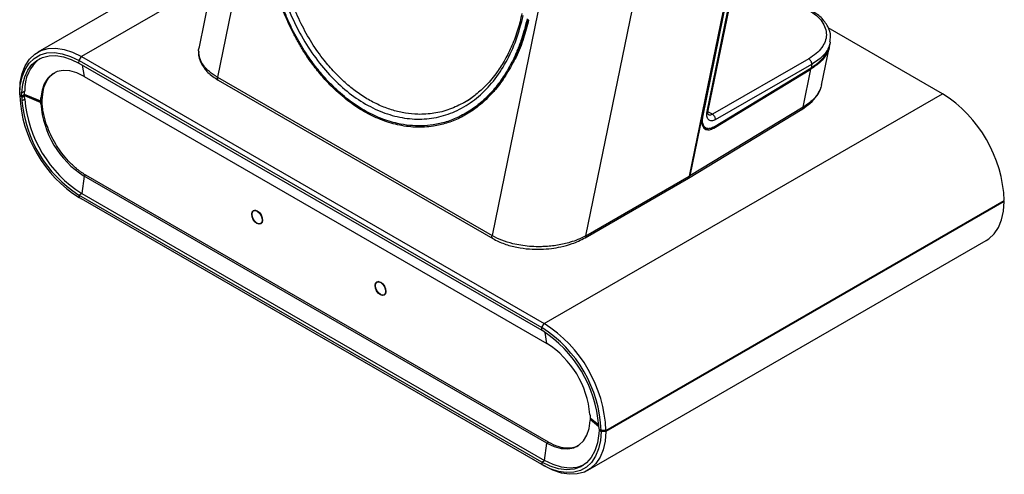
# Model space of a CAD drawing. Header units: millimetres. Extents: x 36 to 747, y 24 to 484.
# Tile 7 of 14: x 521 to 747, y 25 to 130. Entities that reach past the tile are written whole.
import ezdxf

# ---------------------------------------------------------------- set-up
doc = ezdxf.new("R2010")
doc.units = ezdxf.units.MM

msp = doc.modelspace()

# ---------------------------------------------------------------- linework, layer by layer
at = {"color": 7, "linetype": 'Continuous', "lineweight": 25}
for p, q in [((678.472, 108.693), (699.288, 210.417)), ((678.727, 108.895), (699.573, 210.768)), ((697.989, 209.366), (674.343, 93.812)), ((677.517, 107.392), (698.189, 208.907)), ((652.892, 196.069), (629.182, 80.198)), ((650.72, 80.175), (674.48, 196.285)), ((692.204, 180.287), (674.531, 93.918)), ((692.204, 180.287), (677.346, 107.333)), ((570.955, 167.026), (562.054, 123.523)), ((566.712, 146.287), (525.086, 122.258)), ((732.439, 112.736), (706.192, 127.888)), ((706.563, 123.88), (706.666, 124.387)), ((706.686, 124.603), (706.665, 124.388)), ((704.708, 114.736), (706.52, 123.59)), ((534.52, 119.716), (534.545, 120.331)), ((534.52, 119.716), (640.586, 58.485)), ((534.545, 120.331), (535.086, 121.267)), ((534.545, 120.331), (640.611, 59.1)), ((535.086, 121.267), (641.152, 60.037)), ((701.763, 120.753), (679.691, 108.03)), ((632.903, 117.963), (632.493, 117.227)), ((679.959, 105.102), (702.293, 118.665)), ((679.986, 104.858), (702.251, 118.378)), ((680.397, 106.8), (702.469, 119.523)), ((700.469, 109.669), (702.251, 118.378)), ((702.469, 119.523), (702.293, 118.665)), ((535.687, 116.715), (641.753, 55.485)), ((566.25, 116.529), (629.182, 80.198)), ((566.433, 115.845), (629.365, 79.515)), ((520.943, 113.101), (520.943, 112.476)), ((521.389, 112.193), (521.457, 112.963)), ((522.094, 113.33), (521.457, 112.963)), ((521.389, 112.193), (520.943, 112.476)), ((520.945, 112.475), (520.945, 112.23)), ((521.139, 112.249), (521.139, 112.352)), ((521.141, 112.351), (521.139, 112.249)), ((521.439, 112.075), (521.139, 112.249)), ((522.014, 112.554), (521.389, 112.193)), ((521.402, 111.94), (522.03, 112.303)), ((521.402, 111.94), (521.47, 111.088)), ((522.053, 112.43), (521.439, 112.075)), ((521.439, 112.222), (521.439, 112.075)), ((521.47, 111.088), (522.107, 111.455)), ((525.759, 111.01), (522.014, 112.554)), ((522.03, 112.303), (525.779, 110.757)), ((522.053, 112.538), (522.053, 112.43)), ((525.769, 110.898), (522.053, 112.43)), ((526.084, 111.198), (525.759, 111.01)), ((525.77, 111.017), (525.769, 110.898)), ((525.896, 110.824), (525.769, 110.898)), ((525.779, 110.757), (525.896, 110.824)), ((525.799, 110.441), (525.779, 110.757)), ((525.799, 110.441), (526.111, 110.622)), ((525.812, 111.8), (526.14, 111.989)), ((525.882, 111.081), (525.885, 111.08)), ((525.885, 111.08), (526.074, 111.189)), ((525.896, 110.824), (525.885, 111.08)), ((526.074, 111.189), (526.072, 111.191)), ((526.111, 110.622), (526.074, 111.189)), ((526.084, 111.198), (526.14, 111.989)), ((641.152, 60.037), (732.439, 112.736)), ((623.11, 108.232), (623.611, 108.521)), ((674.227, 93.406), (700.263, 109.217)), ((700.469, 109.669), (674.531, 93.918)), ((677.426, 106.564), (677.517, 107.392)), ((677.619, 105.202), (678.203, 104.864)), ((535.687, 93.852), (535.156, 89.871)), ((536.082, 94.08), (535.687, 93.852)), ((641.753, 32.621), (535.687, 93.852)), ((642.148, 32.849), (536.082, 94.08)), ((650.513, 79.717), (674.233, 93.41)), ((650.72, 80.175), (674.343, 93.812)), ((534.52, 89.504), (535.156, 89.871)), ((534.52, 89.504), (534.545, 88.918)), ((640.586, 28.273), (534.52, 89.504)), ((640.611, 27.687), (534.545, 88.918)), ((534.545, 88.918), (535.086, 88.606)), ((641.152, 27.375), (535.086, 88.606)), ((535.156, 89.871), (641.222, 28.641)), ((746.32, 88.004), (655.213, 35.409)), ((655.294, 35.542), (746.581, 88.241)), ((746.317, 88.089), (746.32, 88.004)), ((746.377, 88.123), (746.58, 87.997)), ((574.879, 86.032), (574.572, 85.867)), ((746.58, 87.997), (655.292, 35.298)), ((576.133, 82.96), (576.44, 83.125)), ((651.151, 26.385), (742.438, 79.084)), ((603.163, 69.704), (602.856, 69.539)), ((604.417, 66.632), (604.724, 66.796)), ((640.586, 58.485), (640.611, 59.1)), ((640.611, 59.1), (641.152, 60.037)), ((651.658, 38.088), (651.641, 37.794)), ((651.775, 38.156), (651.658, 38.088)), ((651.658, 38.088), (653.664, 36.466)), ((653.645, 36.728), (651.672, 38.322)), ((651.781, 38.234), (651.775, 38.156)), ((651.915, 38.075), (651.775, 38.156)), ((651.916, 38.125), (651.915, 38.075)), ((653.647, 36.675), (651.915, 38.075)), ((653.722, 35.799), (653.648, 36.651)), ((653.708, 35.562), (653.635, 34.79)), ((653.93, 35.69), (653.708, 35.562)), ((653.708, 35.562), (654.211, 35.298)), ((653.722, 35.799), (654.212, 35.542)), ((653.946, 35.682), (653.943, 35.583)), ((654.243, 35.409), (653.943, 35.583)), ((655.294, 35.542), (654.212, 35.542)), ((654.244, 35.542), (654.243, 35.409)), ((655.213, 35.409), (654.243, 35.409)), ((655.212, 35.542), (655.213, 35.409)), ((641.222, 28.641), (641.753, 32.621)), ((641.753, 32.621), (642.148, 32.849)), ((640.586, 28.273), (641.222, 28.641)), ((640.586, 28.273), (640.611, 27.687)), ((640.611, 27.687), (641.152, 27.375))]:
    msp.add_line(p, q, dxfattribs=at)
at = {"color": 1, "linetype": 'Continuous', "lineweight": 25}
for p, q in [((575.238, 160.454), (566.25, 116.529)), ((565.143, 138.619), (535.086, 121.267)), ((535.283, 119.275), (535.687, 116.715)), ((679.691, 108.03), (678.677, 108.616)), ((679.729, 105.006), (679.986, 104.858)), ((641.753, 55.485), (641.354, 58.016))]:
    msp.add_line(p, q, dxfattribs=at)
at = {"color": 7, "linetype": 'Continuous', "lineweight": 25, "flags": 128}
for points in [[(520.943, 113.101), (521.087, 115.342), (521.516, 117.371), (522.221, 119.147), (523.188, 120.634), (524.398, 121.801), (525.824, 122.625), (527.44, 123.089), (529.211, 123.183), (531.101, 122.906), (533.073, 122.263), (535.086, 121.267)], [(520.943, 112.476), (521.082, 114.632), (521.494, 116.583), (522.173, 118.292), (523.103, 119.722), (524.266, 120.844), (525.638, 121.637), (527.191, 122.083), (528.895, 122.173), (530.713, 121.907), (532.609, 121.289), (534.545, 120.331)], [(521.457, 112.963), (521.678, 114.902), (522.143, 116.645), (522.842, 118.159), (523.763, 119.417), (524.889, 120.393), (526.198, 121.069), (527.664, 121.433), (529.261, 121.478), (530.957, 121.202), (532.721, 120.611), (534.52, 119.716)], [(535.687, 116.715), (534.045, 117.505), (532.449, 117.956), (530.942, 118.056), (529.567, 117.802), (528.362, 117.202), (527.359, 116.272), (526.587, 115.037), (526.066, 113.533), (525.812, 111.8)], [(574.115, 85.128), (574.226, 85.63), (574.508, 85.946), (574.919, 86.029), (575.396, 85.867), (575.866, 85.483), (576.258, 84.936), (576.512, 84.31), (576.59, 83.699), (576.479, 83.198), (576.197, 82.881), (575.786, 82.798), (575.309, 82.961), (574.839, 83.345), (574.447, 83.891), (574.193, 84.517), (574.115, 85.128)], [(576.519, 83.74), (576.415, 83.267), (576.149, 82.969), (575.761, 82.89), (575.312, 83.044), (574.868, 83.406), (574.499, 83.921), (574.259, 84.512), (574.186, 85.087), (574.29, 85.56), (574.556, 85.859), (574.944, 85.937), (575.393, 85.784), (575.837, 85.421), (576.206, 84.906), (576.446, 84.316), (576.519, 83.74)], [(742.438, 79.084), (743.051, 79.484), (744.263, 80.62), (745.238, 82.071), (745.958, 83.808), (746.408, 85.796), (746.58, 87.997)], [(602.399, 68.8), (602.51, 69.301), (602.792, 69.618), (603.203, 69.701), (603.68, 69.538), (604.15, 69.154), (604.542, 68.608), (604.797, 67.981), (604.874, 67.371), (604.763, 66.869), (604.481, 66.553), (604.07, 66.47), (603.594, 66.632), (603.123, 67.016), (602.731, 67.563), (602.477, 68.189), (602.399, 68.8)], [(604.804, 67.412), (604.699, 66.939), (604.433, 66.64), (604.046, 66.562), (603.596, 66.715), (603.153, 67.077), (602.783, 67.593), (602.543, 68.183), (602.47, 68.759), (602.574, 69.232), (602.841, 69.53), (603.228, 69.609), (603.677, 69.455), (604.121, 69.093), (604.491, 68.578), (604.73, 67.987), (604.804, 67.412)], [(641.753, 32.621), (643.419, 31.822), (645.039, 31.373), (646.564, 31.285), (647.952, 31.562), (649.163, 32.195), (650.162, 33.167), (650.922, 34.45), (651.419, 36.007), (651.641, 37.794)], [(653.635, 34.79), (653.352, 32.713), (652.782, 30.875), (651.937, 29.318), (650.837, 28.077), (649.507, 27.181), (647.976, 26.649), (646.279, 26.492), (644.454, 26.716), (642.542, 27.314), (640.586, 28.273)], [(654.211, 35.298), (654.045, 33.183), (653.611, 31.272), (652.918, 29.603), (651.98, 28.209), (650.814, 27.118), (649.445, 26.351), (647.899, 25.925), (646.208, 25.848), (644.406, 26.12), (642.527, 26.738), (640.611, 27.687)], [(655.292, 35.298), (655.121, 33.097), (654.671, 31.109), (653.951, 29.371), (652.975, 27.921), (651.763, 26.785), (650.34, 25.987), (648.732, 25.543), (646.974, 25.462), (645.099, 25.745), (643.145, 26.387), (641.152, 27.375)], [(650.148, 27.551), (650.143, 27.548), (648.612, 27.016), (646.915, 26.86), (645.09, 27.083), (643.178, 27.681), (641.222, 28.641)]]:
    msp.add_lwpolyline(points, dxfattribs=at)
at = {"color": 7, "linetype": 'Continuous', "lineweight": 25}
for centre, radius, start, end in [((531.012, 113.712), 8.927, 127.36907, 182.44733), ((550.427, 113.806), 29.524, 183.05925, 237.45673), ((549.867, 113.52), 28.501, 184.89546, 237.41921), ((550.504, 113.887), 28.501, 184.89546, 237.41921), ((715.996, 86.913), 30.614, 2.48713, 57.51287), ((547.301, 112.016), 21.56, 184.18954, 237.40477), ((624.796, 34.264), 29.444, 2.48735, 57.51265), ((624.708, 34.213), 30.614, 2.48735, 57.51265), ((625.168, 34.437), 28.566, 4.44457, 57.33515), ((630.093, 37.282), 21.617, 5.00684, 57.35743)]:
    msp.add_arc(centre, radius, start, end, dxfattribs=at)
for points, knots in [([(637.429, 129.797), (637.269, 129.113), (636.95, 127.744), (636.366, 125.762), (635.825, 124.186), (635.365, 122.99), (635.019, 122.148), (634.392, 120.714), (633.494, 118.913), (632.305, 116.905), (631.164, 115.23), (629.846, 113.535), (628.314, 111.85), (626.59, 110.274), (624.462, 108.65), (621.884, 107.137), (618.832, 105.935), (615.425, 105.152), (611.665, 104.946), (607.57, 105.492), (603.621, 106.719), (599.806, 108.577), (596.116, 111.052), (592.961, 113.806), (590.298, 116.64), (588.076, 119.406), (586.224, 122.103), (584.717, 124.607), (583.493, 126.874), (582.312, 129.329), (581.193, 131.975), (580.322, 134.362), (579.667, 136.396), (579.171, 138.1), (578.7, 139.912), (578.265, 141.834), (577.93, 143.577), (577.681, 145.088), (577.499, 146.363), (577.344, 147.638), (577.216, 148.915), (577.12, 150.136), (577.051, 151.302), (577.007, 152.41), (576.984, 153.515), (576.982, 154.592), (576.999, 155.642), (577.037, 156.662), (577.072, 157.46), (577.111, 157.911), (577.121, 158.027)], [0, 0, 0, 0, 0.0184424, 0.0368507, 0.0552741, 0.063699, 0.0721187, 0.080538, 0.1074894, 0.1293335, 0.1485742, 0.167813, 0.1944398, 0.2191259, 0.241863, 0.2808977, 0.3174115, 0.3513825, 0.3980116, 0.4419904, 0.4844193, 0.5261278, 0.5678363, 0.6102652, 0.6395795, 0.6697967, 0.7009137, 0.7212957, 0.7416985, 0.7636249, 0.7870042, 0.810468, 0.8241035, 0.8377593, 0.8525762, 0.868533, 0.8845282, 0.8947902, 0.9050465, 0.9153059, 0.9255772, 0.9358692, 0.944855, 0.9538374, 0.9628223, 0.9718153, 0.980231, 0.9886507, 0.9970792, 1, 1, 1, 1]), ([(637.218, 129.925), (636.992, 128.978), (636.584, 127.263), (635.905, 125.138), (635.344, 123.603), (634.889, 122.476), (634.218, 120.935), (633.297, 119.09), (632.102, 117.079), (630.974, 115.43), (629.696, 113.789), (628.213, 112.154), (626.506, 110.581), (624.362, 108.937), (621.769, 107.419), (618.738, 106.229), (615.826, 105.56), (613.012, 105.311), (610.267, 105.419), (607.144, 105.927), (603.658, 107.008), (599.862, 108.854), (596.193, 111.318), (593.048, 114.064), (590.399, 116.888), (588.195, 119.637), (586.373, 122.294), (584.889, 124.759), (583.678, 127), (582.507, 129.43), (581.393, 132.062), (580.515, 134.462), (579.844, 136.551), (579.339, 138.298), (578.876, 140.099), (578.461, 141.952), (578.123, 143.711), (577.854, 145.372), (577.641, 146.934), (577.465, 148.54), (577.337, 150.097), (577.253, 151.607), (577.207, 153.072), (577.199, 154.459), (577.224, 155.766), (577.262, 156.832), (577.309, 157.499), (577.328, 157.761)], [0, 0, 0, 0, 0.0257811, 0.0467118, 0.0606488, 0.0708852, 0.0806616, 0.1080385, 0.1300539, 0.1494709, 0.1680742, 0.1937016, 0.218423, 0.2422412, 0.281707, 0.3180991, 0.3519332, 0.3826362, 0.4128952, 0.4427247, 0.4849926, 0.526995, 0.5689973, 0.6112653, 0.6410947, 0.6713536, 0.7020568, 0.7222567, 0.7427753, 0.7645971, 0.7879056, 0.8117838, 0.8259682, 0.8404774, 0.8553123, 0.8704732, 0.8859609, 0.8982734, 0.9109476, 0.9239837, 0.9373818, 0.9489311, 0.9609318, 0.9733839, 0.9831602, 0.9933966, 1, 1, 1, 1]), ([(636.03, 131.112), (635.748, 129.912), (635.147, 127.356), (633.816, 123.827), (632.216, 120.543), (630.255, 117.458), (628.041, 114.723), (626.278, 113.23), (625.472, 112.548)], [0, 0, 0, 0, 0.1526593, 0.324868, 0.4885446, 0.6436801, 0.8371892, 1, 1, 1, 1]), ([(701.778, 131.888), (702.386, 131.495), (703.602, 130.708), (704.861, 129.306), (705.642, 127.813), (705.886, 126.267), (705.602, 124.731), (704.799, 123.265), (703.545, 121.901), (702.357, 121.136), (701.763, 120.753)], [0, 0, 0, 0, 0.1249417, 0.2498487, 0.3747945, 0.4997703, 0.6247817, 0.7498245, 0.8748838, 1, 1, 1, 1]), ([(706.594, 124.63), (706.678, 125.057), (706.912, 126.236), (706.235, 128.174), (704.749, 130.263), (703.089, 131.373), (702.262, 131.925)], [0, 0, 0, 0, 0.1600624, 0.441742, 0.7220594, 1, 1, 1, 1]), ([(637.571, 129.642), (637.213, 128.242), (636.451, 125.261), (635.094, 121.799), (633.995, 119.901), (633.639, 119.287)], [0, 0, 0, 0, 0.37464213, 0.79747054, 1, 1, 1, 1]), ([(562.003, 122.453), (561.979, 122.318), (561.82, 121.416), (562.45, 119.726), (563.894, 117.552), (565.59, 116.412), (566.434, 115.845)], [0, 0, 0, 0, 0.0556342, 0.3719326, 0.6872679, 1, 1, 1, 1]), ([(561.958, 122.542), (561.955, 122.557), (561.9, 122.881), (562.011, 123.203), (562.116, 123.51)], [0, 0, 0, 0, 0.0470626, 1, 1, 1, 1]), ([(706.488, 123.596), (706.473, 123.478), (706.394, 122.832), (705.782, 121.609), (704.498, 119.922), (703.033, 118.915), (702.251, 118.378)], [0, 0, 0, 0, 0.0605974, 0.3293206, 0.6424509, 1, 1, 1, 1]), ([(702.293, 118.665), (703.072, 119.201), (704.532, 120.208), (705.669, 121.664), (706.224, 122.758), (706.46, 123.393), (706.529, 123.764), (706.551, 123.883)], [0, 0, 0, 0, 0.3573483, 0.6703304, 0.8103283, 0.9392127, 1, 1, 1, 1]), ([(526.14, 111.989), (526.246, 112.785), (526.447, 114.289), (527.259, 115.947), (528.142, 117.034), (528.817, 117.443), (529.084, 117.604)], [0, 0, 0, 0, 0.31420135, 0.59394625, 0.83919214, 1, 1, 1, 1]), ([(623.602, 108.538), (623.743, 108.612), (624.558, 109.044), (626.502, 110.432), (629.473, 113.015), (631.415, 115.721), (632.441, 117.151)], [0, 0, 0, 0, 0.0404679, 0.2347608, 0.5955471, 1, 1, 1, 1]), ([(522.014, 112.554), (522.028, 112.684), (522.055, 112.943), (522.081, 113.201), (522.094, 113.33)], [0, 0, 0, 0, 0.5005066, 1, 1, 1, 1]), ([(700.163, 109.157), (700.853, 109.616), (702.238, 110.537), (703.647, 112.22), (704.425, 113.446), (704.528, 114.102), (704.533, 114.131)], [0, 0, 0, 0, 0.3261158, 0.6545251, 0.9845653, 1, 1, 1, 1]), ([(704.651, 114.747), (704.651, 114.559), (704.65, 114.356), (704.55, 114.163), (704.542, 114.148)], [0, 0, 0, 0, 0.9187748, 1, 1, 1, 1]), ([(522.107, 111.455), (522.094, 111.596), (522.069, 111.879), (522.043, 112.161), (522.03, 112.303)], [0, 0, 0, 0, 0.4996052, 1, 1, 1, 1]), ([(525.759, 111.01), (525.768, 111.142), (525.787, 111.406), (525.804, 111.669), (525.812, 111.8)], [0, 0, 0, 0, 0.5001108, 1, 1, 1, 1]), ([(536.082, 94.08), (535.991, 94.133), (535.811, 94.239), (535.541, 94.407), (535.272, 94.583), (535.004, 94.767), (534.737, 94.959), (534.472, 95.158), (534.207, 95.365), (533.721, 95.761), (533.022, 96.382), (531.883, 97.53), (530.57, 99.096), (529.194, 101.143), (528.024, 103.32), (527.245, 105.225), (526.752, 106.783), (526.495, 107.817), (526.329, 108.663), (526.226, 109.327), (526.15, 109.982), (526.124, 110.408), (526.111, 110.622)], [0, 0, 0, 0, 0.0179825, 0.0359054, 0.0537821, 0.0716259, 0.08945, 0.1072679, 0.1250931, 0.1429389, 0.2058996, 0.268837, 0.3842681, 0.5000042, 0.6157174, 0.7311732, 0.794088, 0.8570731, 0.8927324, 0.9283686, 0.9640888, 1, 1, 1, 1]), ([(625.472, 112.548), (625.397, 112.48), (624.532, 111.692), (623.561, 111.141), (622.675, 110.637)], [0, 0, 0, 0, 0.0870153, 1, 1, 1, 1]), ([(625.557, 112.625), (624.697, 111.911), (623.833, 111.195), (622.86, 110.744), (622.857, 110.742)], [0, 0, 0, 0, 0.9967899, 1, 1, 1, 1]), ([(680.397, 106.8), (680.242, 106.722), (679.931, 106.566), (679.494, 106.508), (679.106, 106.577), (678.786, 106.784), (678.552, 107.12), (678.418, 107.565), (678.376, 108.093), (678.44, 108.493), (678.472, 108.692)], [0, 0, 0, 0, 0.1251761, 0.2499941, 0.374999, 0.4997747, 0.624578, 0.7496723, 0.8746739, 1, 1, 1, 1]), ([(678.769, 107.929), (678.713, 108.005), (678.628, 108.122), (678.65, 108.51), (678.706, 108.79), (678.734, 108.934)], [0, 0, 0, 0, 0.4785856, 0.7322515, 1, 1, 1, 1]), ([(677.346, 107.333), (677.306, 107.08), (677.223, 106.562), (677.268, 105.856), (677.451, 105.239), (677.718, 104.865), (678.024, 104.622), (678.402, 104.455), (679.067, 104.413), (679.653, 104.696), (679.986, 104.858)], [0, 0, 0, 0, 0.1178933, 0.2405708, 0.3680336, 0.5002825, 0.552315, 0.6530951, 0.8024224, 1, 1, 1, 1]), ([(679.959, 105.102), (679.625, 104.945), (678.957, 104.63), (678.12, 104.808), (677.657, 105.343), (677.453, 105.973), (677.435, 106.365), (677.426, 106.564)], [0, 0, 0, 0, 0.2496848, 0.4993697, 0.7422361, 0.8693939, 1, 1, 1, 1]), ([(678.742, 104.783), (678.689, 104.76), (678.388, 104.634), (678.001, 104.694), (677.721, 104.833), (677.622, 104.882)], [0, 0, 0, 0, 0.12161076, 0.68954082, 1, 1, 1, 1]), ([(674.226, 93.411), (674.285, 93.457), (674.401, 93.548), (674.425, 93.737), (674.437, 93.831)], [0, 0, 0, 0, 0.5071113, 1, 1, 1, 1]), ([(674.343, 93.812), (674.361, 93.815), (674.392, 93.821), (674.424, 93.828), (674.437, 93.831)], [0, 0, 0, 0, 0.5600597, 1, 1, 1, 1]), ([(674.437, 93.831), (674.455, 93.847), (674.486, 93.876), (674.517, 93.905), (674.531, 93.918)], [0, 0, 0, 0, 0.5599368, 1, 1, 1, 1]), ([(650.72, 80.175), (650.109, 79.863), (648.996, 79.297), (647.262, 78.701), (645.687, 78.279), (644.187, 77.986), (642.675, 77.784), (641.211, 77.674), (639.571, 77.639), (637.761, 77.717), (635.812, 77.95), (633.657, 78.384), (631.347, 79.082), (629.9, 79.828), (629.182, 80.198)], [0, 0, 0, 0, 0.1038662, 0.1889258, 0.2551645, 0.3236111, 0.3887369, 0.4505516, 0.5090665, 0.594629, 0.6773807, 0.7573799, 0.8796916, 1, 1, 1, 1]), ([(629.367, 79.514), (630.228, 79.081), (631.891, 78.244), (634.8, 77.482), (637.649, 77.096), (640.329, 77.04), (642.756, 77.229), (645.17, 77.641), (647.246, 78.229), (649.091, 78.954), (650.02, 79.452), (650.511, 79.716)], [0, 0, 0, 0, 0.1442733, 0.2786892, 0.4034562, 0.5179311, 0.6214731, 0.7170565, 0.8396145, 0.915087, 1, 1, 1, 1]), ([(651.627, 39.169), (651.635, 39.028), (651.651, 38.746), (651.665, 38.463), (651.672, 38.322)], [0, 0, 0, 0, 0.4998892, 1, 1, 1, 1]), ([(642.148, 32.849), (642.865, 32.484), (643.9, 31.957), (645.199, 31.626), (646.333, 31.457), (647.618, 31.54), (648.63, 31.799), (649.057, 32.124), (649.108, 32.163)], [0, 0, 0, 0, 0.2767608, 0.3989517, 0.521007, 0.7449916, 0.9694785, 1, 1, 1, 1])]:
    msp.add_open_spline(points, degree=3, knots=knots, dxfattribs=at)
at = {"color": 1, "linetype": 'Continuous', "lineweight": 25}
for points, knots in [([(578.308, 156.497), (578.26, 154.739), (578.154, 150.871), (578.878, 144.749), (580.281, 138.381), (582.366, 132.276), (585.045, 126.589), (588.252, 121.443), (591.902, 116.943), (595.911, 113.181), (600.187, 110.233), (604.639, 108.159), (609.177, 107.003), (613.701, 106.798), (618.11, 107.562), (622.298, 109.293), (626.16, 111.966), (629.603, 115.533), (632.512, 119.927), (634.864, 124.986), (635.857, 128.81), (636.352, 130.716)], [0, 0, 0, 0, 0.045608, 0.1003226, 0.1545567, 0.2081839, 0.2611015, 0.3134271, 0.365275, 0.4167624, 0.4680135, 0.5192391, 0.5707019, 0.6225597, 0.6748907, 0.7277866, 0.7813088, 0.8354145, 0.8901748, 0.9452536, 1, 1, 1, 1]), ([(622.857, 110.742), (621.738, 110.171), (619.512, 109.033), (615.912, 108.154), (612.503, 107.924), (609.348, 108.227), (606.486, 108.886), (603.647, 109.926), (600.849, 111.341), (598.127, 113.113), (595.511, 115.222), (593.02, 117.653), (590.433, 120.667), (587.838, 124.355), (585.364, 128.771), (583.299, 133.48), (581.664, 138.404), (580.473, 143.481), (579.844, 147.893), (579.599, 151.63), (579.534, 153.812), (579.589, 155.013), (579.598, 155.195)], [0, 0, 0, 0, 0.06185207, 0.12306774, 0.18406417, 0.2304121, 0.27621054, 0.32237328, 0.36834497, 0.41433146, 0.46047962, 0.50628884, 0.55262595, 0.61362627, 0.67483699, 0.73686008, 0.79739497, 0.85840056, 0.92107549, 0.95564093, 0.99326072, 1, 1, 1, 1]), ([(706.665, 124.388), (706.664, 124.383), (706.629, 124.017), (706.33, 123.284), (705.746, 122.246), (704.907, 121.286), (703.857, 120.366), (702.959, 119.821), (702.469, 119.523)], [0, 0, 0, 0, 0.0027349, 0.1974158, 0.4048251, 0.5950675, 0.77898, 1, 1, 1, 1]), ([(566.25, 116.529), (565.604, 116.946), (564.301, 117.789), (562.971, 119.284), (562.1, 120.886), (562.005, 121.986), (561.958, 122.542)], [0, 0, 0, 0, 0.2491523, 0.5023924, 0.748399, 1, 1, 1, 1]), ([(566.25, 116.529), (566.239, 116.461), (566.218, 116.327), (566.233, 116.147), (566.283, 115.998), (566.352, 115.896), (566.414, 115.863), (566.436, 115.851)], [0, 0, 0, 0, 0.2187257, 0.4374513, 0.656177, 0.8749026, 1, 1, 1, 1]), ([(704.542, 114.148), (704.307, 113.594), (703.947, 112.742), (703.001, 111.607), (701.97, 110.629), (700.998, 110.007), (700.469, 109.669)], [0, 0, 0, 0, 0.3325292, 0.51159039, 0.73408889, 1, 1, 1, 1]), ([(678.472, 108.693), (678.551, 108.722), (678.685, 108.773), (678.704, 108.862), (678.712, 108.899)], [0, 0, 0, 0, 0.5859979, 1, 1, 1, 1]), ([(700.262, 109.219), (700.32, 109.268), (700.439, 109.367), (700.459, 109.567), (700.469, 109.669)], [0, 0, 0, 0, 0.4894952, 1, 1, 1, 1]), ([(679.691, 108.03), (679.589, 107.978), (679.384, 107.872), (679.092, 107.832), (678.881, 107.857), (678.788, 107.926), (678.767, 107.941)], [0, 0, 0, 0, 0.2946071, 0.589209, 0.9071715, 1, 1, 1, 1]), ([(629.37, 79.52), (629.347, 79.532), (629.285, 79.565), (629.216, 79.668), (629.166, 79.817), (629.151, 79.996), (629.172, 80.131), (629.182, 80.198)], [0, 0, 0, 0, 0.1281906, 0.3461429, 0.5640953, 0.7820476, 1, 1, 1, 1]), ([(650.72, 80.175), (650.708, 80.077), (650.684, 79.882), (650.589, 79.731), (650.512, 79.717), (650.511, 79.717)], [0, 0, 0, 0, 0.4976958, 0.9953916, 1, 1, 1, 1])]:
    msp.add_open_spline(points, degree=3, knots=knots, dxfattribs=at)
at = {"color": 7, "linetype": 'Continuous', "lineweight": 25}
for points in [[(702.469, 119.523), (702.461, 119.638), (702.445, 119.867), (702.284, 120.234), (702.048, 120.559), (701.858, 120.689), (701.763, 120.753)], [(521.402, 111.94), (521.25, 112.037), (521.097, 112.134), (520.945, 112.23)], [(680.397, 106.8), (680.389, 106.915), (680.373, 107.144), (680.212, 107.511), (679.976, 107.836), (679.786, 107.965), (679.691, 108.03)], [(655.292, 35.298), (654.932, 35.298), (654.571, 35.298), (654.211, 35.298)]]:
    msp.add_open_spline(points, degree=3, dxfattribs=at)

doc.saveas('drawing.dxf')
